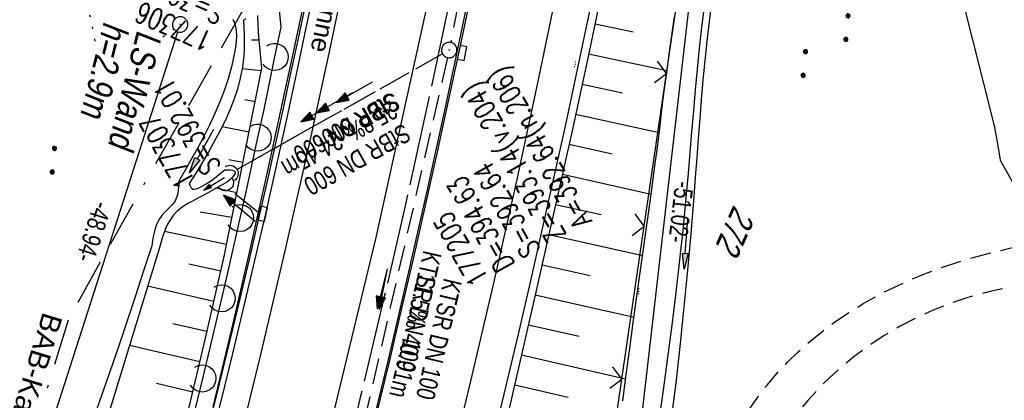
# Model space of a CAD drawing. Extents: x 508656 to 509297, y 448622 to 449584.
# Tile 43 of 51: x 509061 to 509157, y 449318 to 449355. Entities that reach past the tile are written whole.
import ezdxf

# ---------------------------------------------------------------- set-up
doc = ezdxf.new("R2010")
doc.units = 0
doc.header["$LTSCALE"] = 10
doc.header["$MEASUREMENT"] = 0
for name, pattern in [('ACAD_ISO16W100', [73, 15, -6.5, 15, -6.5, 15, -7, 1, -7]), ('ACHSE', [5.5, 4, -0.5, 0.5, -0.5]), ('AUSGEZOGEN', [0]), ('LT00', [0]), ('LT11', [0.3, 0.2, -0.1]), ('LT12', [0.4, 0.3, -0.1]), ('PUNKTX2_STR', [0.6, 0.1, -0.5]), ('STRICHLINIE2', [0.375, 0.25, -0.125])]:
    doc.linetypes.add(name, pattern=pattern)
doc.layers.get('0').update_dxf_attribs({"linetype": 'LT00'})
for name, color, linetype in [('--EK_FBR', 250, 'LT00'), ('--EK_Halt-Pfeil', 4, 'LT00'), ('--EK_Haltung', 7, 'STRICHLINIE2'), ('--EK_Haltung-Text', 140, 'LT00'), ('--EK_Schacht-Text', 5, 'LT00'), ('--EL_DFK_AB_L', 21, 'LT00'), ('--EL_DFK_AB_P', 7, 'LT00'), ('--EL_Halt-Pfeil', 4, 'LT00'), ('--EL_Haltung', 182, 'STRICHLINIE2'), ('--EL_Haltung-Text', 182, 'LT00'), ('-AX-093', 35, 'ACHSE'), ('ABSTAND', 8, 'LT00'), ('BAB-KABEL', 220, 'ACAD_ISO16W100'), ('BAB-KABEL_TEXT', 221, 'Continuous'), ('DFK_AB_L', 21, 'LT00'), ('DFK_AB_P', 7, 'LT00'), ('DFK_FLUR_NR', 250, 'LT00'), ('DFK_KATASTER', 250, 'LT00'), ('DFK_NUTZUNG', 250, 'LT00'), ('DFK_NUTZUNGSGRENZE', 70, 'PUNKTX2_STR'), ('DFK_TOPO-ANL', 252, 'LT00'), ('DL', 182, 'LT12'), ('DL_PFEIL', 201, 'LT00'), ('DL_TEXT', 182, 'LT00'), ('LS-WAND_TEXT', 11, 'Continuous'), ('PFEIL', 140, 'AUSGEZOGEN'), ('RINNE_TEXT', 11, 'Continuous'), ('V124_AFBR_BAB', 250, 'LT00'), ('V124_BOESCH', 250, 'LT00'), ('V124_BOSCHUNG', 250, 'LT00'), ('V124_FELDWEG', 250, 'LT11'), ('V124_GRABEN', 250, 'LT00'), ('V124_H_BORD', 8, 'LT00'), ('V124_KA_PRUF', 182, 'LT00'), ('V124_LAERM', 11, 'LT00'), ('V124_LD_MARK', 250, 'LT00'), ('V124_RINNE', 182, 'LT00'), ('V124_SINKK', 182, 'LT00'), ('V124_UK_DURCH', 182, 'LT00'), ('V124_ZAUN', 40, 'LT00')]:
    doc.layers.add(name, color=color, linetype=linetype)
doc.styles.add('Arial', font='ARIAL.TTF')
doc.styles.add('Beschrift', font='ARIAL.TTF')
doc.styles.add('Haltungsbeschriftung', font='ARIAL.TTF', dxfattribs={"width": 0.75})
doc.styles.add('schachtbeschriftung', font='romans.shx', dxfattribs={"width": 0.75, "height": 2})
doc.styles.get("Standard").update_dxf_attribs({"font": 'ARIAL.TTF'})

# ---------------------------------------------------------------- blocks, each defined once
blk = doc.blocks.new('SYMB7294')
at = {"color": 0, "linetype": 'ByBlock'}
for p, q in [((-0.25, 0), (-0.25, 0.05)), ((0, 0), (0, 0.1)), ((0.25, 0), (0.25, 0.05))]:
    blk.add_line(p, q, dxfattribs=at)
blk = doc.blocks.new('SYMB7112')
at = {"color": 0, "linetype": 'ByBlock'}
for p, q in [((-0.13, 0.012919), (-0.13, -0.012919)), ((-0.125, -0.017105), (-0.125, 0.017105)), ((-0.12, 0.019164), (-0.12, -0.019164)), ((-0.115, -0.019796), (-0.115, 0.019796)), ((-0.11, 0.019164), (-0.11, -0.019164)), ((-0.105, -0.017105), (-0.105, 0.017105)), ((-0.1, 0.012919), (-0.1, -0.012919)), ((-0.095, -0.000126), (-0.095, 0.000146)), ((0.1, 0.012919), (0.1, -0.012919)), ((0.105, -0.017105), (0.105, 0.017105)), ((0.11, 0.019164), (0.11, -0.019164)), ((0.115, -0.019796), (0.115, 0.019796)), ((0.12, 0.019164), (0.12, -0.019164)), ((0.125, -0.017105), (0.125, 0.017105)), ((0.13, 0.012919), (0.13, -0.012919)), ((0.135, -0.000126), (0.135, 0.000146))]:
    blk.add_line(p, q, dxfattribs=at)
for points in [[(-0.095, 0), (-0.096981, 0.008678), (-0.10253, 0.015637), (-0.11055, 0.019499), (-0.11945, 0.019499), (-0.12747, 0.015637), (-0.133019, 0.008678), (-0.135, 0)], [(-0.135, 0), (-0.133019, -0.008678), (-0.12747, -0.015637), (-0.11945, -0.019499), (-0.11055, -0.019499), (-0.10253, -0.015637), (-0.096981, -0.008678), (-0.095, 0)], [(0.135, 0), (0.133019, 0.008678), (0.12747, 0.015637), (0.11945, 0.019499), (0.11055, 0.019499), (0.10253, 0.015637), (0.096981, 0.008678), (0.095, 0)], [(0.095, 0), (0.096981, -0.008678), (0.10253, -0.015637), (0.11055, -0.019499), (0.11945, -0.019499), (0.12747, -0.015637), (0.133019, -0.008678), (0.135, 0)]]:
    blk.add_lwpolyline(points, dxfattribs=at)
blk = doc.blocks.new('SYMB7111')
at = {"color": 0, "linetype": 'ByBlock'}
for p, q in [((-0.13, 0.202919), (-0.13, 0.177081)), ((-0.125, 0.172895), (-0.125, 0.207105)), ((-0.12, 0.209164), (-0.12, 0.170836)), ((-0.115, 0.170204), (-0.115, 0.209796)), ((-0.11, 0.209164), (-0.11, 0.170836)), ((-0.105, 0.172895), (-0.105, 0.207105)), ((-0.1, 0.202919), (-0.1, 0.177081)), ((0.1, 0.202919), (0.1, 0.177081)), ((0.105, 0.172895), (0.105, 0.207105)), ((0.11, 0.209164), (0.11, 0.170836)), ((0.115, 0.170204), (0.115, 0.209796)), ((0.12, 0.209164), (0.12, 0.170836)), ((0.125, 0.172895), (0.125, 0.207105)), ((0.13, 0.202919), (0.13, 0.177081)), ((-0.095, 0.189874), (-0.095, 0.190146)), ((0.135, 0.189874), (0.135, 0.190146)), ((-0.515, -0.177081), (-0.515, -0.202919)), ((-0.51, -0.207105), (-0.51, -0.172895)), ((-0.505, -0.170836), (-0.505, -0.209164)), ((-0.5, -0.209796), (-0.5, -0.170204)), ((-0.495, -0.170836), (-0.495, -0.209164)), ((-0.49, -0.207105), (-0.49, -0.172895)), ((-0.485, -0.177081), (-0.485, -0.202919)), ((-0.48, -0.190126), (-0.48, -0.189854)), ((-0.285, -0.177081), (-0.285, -0.202919)), ((-0.28, -0.207105), (-0.28, -0.172895)), ((-0.275, -0.170836), (-0.275, -0.209164)), ((-0.27, -0.209796), (-0.27, -0.170204)), ((-0.265, -0.170836), (-0.265, -0.209164)), ((-0.26, -0.207105), (-0.26, -0.172895)), ((-0.255, -0.177081), (-0.255, -0.202919)), ((-0.25, -0.190126), (-0.25, -0.189854)), ((0.255, -0.177081), (0.255, -0.202919)), ((0.26, -0.207105), (0.26, -0.172895)), ((0.265, -0.170836), (0.265, -0.209164)), ((0.27, -0.209796), (0.27, -0.170204)), ((0.275, -0.170836), (0.275, -0.209164)), ((0.28, -0.207105), (0.28, -0.172895)), ((0.285, -0.177081), (0.285, -0.202919)), ((0.29, -0.190126), (0.29, -0.189854)), ((0.485, -0.177081), (0.485, -0.202919)), ((0.49, -0.207105), (0.49, -0.172895)), ((0.495, -0.170836), (0.495, -0.209164)), ((0.5, -0.209796), (0.5, -0.170204)), ((0.505, -0.170836), (0.505, -0.209164)), ((0.51, -0.207105), (0.51, -0.172895)), ((0.515, -0.177081), (0.515, -0.202919)), ((0.52, -0.190126), (0.52, -0.189854))]:
    blk.add_line(p, q, dxfattribs=at)
for points in [[(-0.095, 0.19), (-0.096981, 0.198678), (-0.10253, 0.205637), (-0.11055, 0.209499), (-0.11945, 0.209499), (-0.12747, 0.205637), (-0.133019, 0.198678), (-0.135, 0.19), (-0.133019, 0.181322), (-0.12747, 0.174363), (-0.11945, 0.170501), (-0.11055, 0.170501), (-0.10253, 0.174363), (-0.096981, 0.181322), (-0.095, 0.19)], [(0.135, 0.19), (0.133019, 0.198678), (0.12747, 0.205637), (0.11945, 0.209499), (0.11055, 0.209499), (0.10253, 0.205637), (0.096981, 0.198678), (0.095, 0.19), (0.096981, 0.181322), (0.10253, 0.174363), (0.11055, 0.170501), (0.11945, 0.170501), (0.12747, 0.174363), (0.133019, 0.181322), (0.135, 0.19)], [(-0.48, -0.19), (-0.481981, -0.181322), (-0.48753, -0.174363), (-0.49555, -0.170501), (-0.50445, -0.170501), (-0.51247, -0.174363), (-0.518019, -0.181322), (-0.52, -0.19), (-0.518019, -0.198678), (-0.51247, -0.205637), (-0.50445, -0.209499), (-0.49555, -0.209499), (-0.48753, -0.205637), (-0.481981, -0.198678), (-0.48, -0.19)], [(-0.25, -0.19), (-0.251981, -0.181322), (-0.25753, -0.174363), (-0.26555, -0.170501), (-0.27445, -0.170501), (-0.28247, -0.174363), (-0.288019, -0.181322), (-0.29, -0.19), (-0.288019, -0.198678), (-0.28247, -0.205637), (-0.27445, -0.209499), (-0.26555, -0.209499), (-0.25753, -0.205637), (-0.251981, -0.198678), (-0.25, -0.19)], [(0.29, -0.19), (0.288019, -0.181322), (0.28247, -0.174363), (0.27445, -0.170501), (0.26555, -0.170501), (0.25753, -0.174363), (0.251981, -0.181322), (0.25, -0.19), (0.251981, -0.198678), (0.25753, -0.205637), (0.26555, -0.209499), (0.27445, -0.209499), (0.28247, -0.205637), (0.288019, -0.198678), (0.29, -0.19)], [(0.52, -0.19), (0.518019, -0.181322), (0.51247, -0.174363), (0.50445, -0.170501), (0.49555, -0.170501), (0.48753, -0.174363), (0.481981, -0.181322), (0.48, -0.19), (0.481981, -0.198678), (0.48753, -0.205637), (0.49555, -0.209499), (0.50445, -0.209499), (0.51247, -0.205637), (0.518019, -0.198678), (0.52, -0.19)]]:
    blk.add_lwpolyline(points, dxfattribs=at)
blk = doc.blocks.new('SYMB0003')
at = {"color": 0, "linetype": 'ByBlock'}
for p, q in [((-0.015712, 0), (0.010166, 0.012015)), ((0, -0.021257), (-0.015712, 0)), ((0.010166, 0.012015), (0, -0.021257))]:
    blk.add_line(p, q, dxfattribs=at)
for points in [[(-0.031395, 0.499013), (-0.093691, 0.491144), (-0.154509, 0.475528), (-0.21289, 0.452414), (-0.267913, 0.422164), (-0.318712, 0.385257), (-0.364484, 0.342274), (-0.404509, 0.293893), (-0.438154, 0.240877), (-0.464888, 0.184062), (-0.484292, 0.124345), (-0.496058, 0.062667), (-0.5, 0)], [(-0.5, 0), (-0.496058, -0.062667), (-0.484292, -0.124345), (-0.464888, -0.184062), (-0.438154, -0.240877), (-0.404509, -0.293893), (-0.364485, -0.342274), (-0.318712, -0.385257), (-0.267914, -0.422164), (-0.21289, -0.452414), (-0.154509, -0.475529), (-0.093691, -0.491144), (-0.031395, -0.499014), (0.031395, -0.499014)], [(0.5, 0), (0.496057, 0.062667), (0.484292, 0.124345), (0.464888, 0.184062), (0.438153, 0.240877), (0.404509, 0.293893), (0.364484, 0.342274), (0.318712, 0.385257), (0.267913, 0.422164), (0.21289, 0.452414), (0.154509, 0.475528), (0.093691, 0.491144), (0.031395, 0.499013), (-0.031395, 0.499013)], [(0.031395, -0.499014), (0.093691, -0.491144), (0.154509, -0.475529), (0.21289, -0.452414), (0.267914, -0.422164), (0.318712, -0.385257), (0.364485, -0.342274), (0.404509, -0.293893), (0.438154, -0.240877), (0.464889, -0.184062), (0.484292, -0.124345), (0.496058, -0.062667), (0.5, 0)]]:
    blk.add_lwpolyline(points, dxfattribs=at)
blk = doc.blocks.new('Pfreil3')
at = {"layer": 'PFEIL'}
blk.add_hatch(color=256, dxfattribs=at).paths.add_polyline_path([(-1.549, 0.273), (-1.549, -0.273), (0, 0)])
for p, q in [((-1.549, 0), (-4.831, 0)), ((-1.549, -0.273), (-1.549, 0.273)), ((-1.549, 0.273), (0, 0)), ((0, 0), (-1.549, -0.273))]:
    blk.add_line(p, q, dxfattribs=at)
blk = doc.blocks.new('SYMB0024')
at = {"color": 0, "linetype": 'ByBlock'}
for p, q in [((-0.5, 0.5), (0, 0)), ((0, 0), (0.5, 0.5))]:
    blk.add_line(p, q, dxfattribs=at)
blk = doc.blocks.new('SYMB7122')
at = {"color": 0, "linetype": 'ByBlock'}
for points in [[(-0.109975, -0.002365), (-0.106745, 0.026562), (-0.096041, 0.053629), (-0.078613, 0.076941), (-0.055681, 0.094866), (-0.028851, 0.106149), (0, 0.11)], [(0, 0.11), (0.028851, 0.106149), (0.055681, 0.094866), (0.078613, 0.076941), (0.096041, 0.053629), (0.106745, 0.026562), (0.109975, -0.002365)], [(-0.075234, -0.080249), (-0.093647, -0.057708), (-0.105504, -0.031126), (-0.109975, -0.002365)], [(0.109975, -0.002365), (0.105504, -0.031126), (0.093647, -0.057708), (0.075234, -0.080249)]]:
    blk.add_lwpolyline(points, dxfattribs=at)
blk = doc.blocks.new('SYMB0652')
at = {"color": 0, "linetype": 'ByBlock'}
blk.add_lwpolyline([(-0.15, -0.075), (0.15, -0.075), (0.15, 0.075), (-0.15, 0.075), (-0.15, -0.075)], dxfattribs=at)
blk = doc.blocks.new('SYMB1107')
at = {"color": 0, "linetype": 'ByBlock'}
for points in [[(-0.2, 0), (-0.196157, 0.039018), (-0.184776, 0.076537), (-0.166294, 0.111114), (-0.141421, 0.141421), (-0.111114, 0.166294), (-0.076537, 0.184776), (-0.039018, 0.196157), (0, 0.2)], [(0, 0.2), (0.039018, 0.196157), (0.076537, 0.184776), (0.111114, 0.166294), (0.141421, 0.141421), (0.166294, 0.111114), (0.184776, 0.076537), (0.196157, 0.039018), (0.2, 0)]]:
    blk.add_lwpolyline(points, dxfattribs=at)
blk = doc.blocks.new('SYMB0070')
at = {"color": 0, "linetype": 'ByBlock'}
for p, q in [((-0.5, 0), (0.2, 0)), ((0.5, 0), (0.2, 0.1)), ((0.2, 0.1), (0.2, 0)), ((0.468, 0), (0.21, 0.086)), ((0.21, 0.086), (0.21, -0.086)), ((0.21, -0.086), (0.468, 0)), ((0.22, -0.072), (0.437, 0)), ((0.23, -0.058), (0.405, 0)), ((0.24, -0.045), (0.374, 0)), ((0.342, 0), (0.25, 0.031)), ((0.25, 0.031), (0.25, -0.031)), ((0.25, -0.031), (0.342, 0)), ((0.26, -0.017), (0.31, 0)), ((0.27, -0.003), (0.279, 0))]:
    blk.add_line(p, q, dxfattribs=at)
for points in [[(0.2, 0), (0.2, -0.1), (0.5, 0)], [(0.437, 0), (0.22, 0.072), (0.22, -0.072)], [(0.405, 0), (0.23, 0.058), (0.23, -0.058)], [(0.374, 0), (0.24, 0.045), (0.24, -0.045)], [(0.31, 0), (0.26, 0.017), (0.26, -0.017)], [(0.279, 0), (0.27, 0.003), (0.27, -0.003)]]:
    blk.add_lwpolyline(points, dxfattribs=at)

msp = doc.modelspace()

# ---------------------------------------------------------------- linework, layer by layer
at = {"layer": '--EK_FBR', "color": 2}
for points in [[(509124.073, 449543.75), (509123.442, 449530.48), (509121.803, 449505.95), (509119.585, 449481.008), (509116.77, 449456.228), (509113.401, 449431.118), (509109.814, 449407.984), (509105.678, 449383.385), (509101.056, 449359.109), (509095.502, 449333.987), (509089.823, 449310.406), (509083.593, 449286.505), (509076.868, 449262.761), (509069.495, 449238.532), (509061.821, 449215.223), (509053.458, 449191.467), (509044.758, 449168.116), (509035.898, 449145.981)], [(509095.165, 449315.036), (509096.826, 449321.912), (509098.017, 449326.963), (509099.186, 449332.019), (509100.333, 449337.081), (509101.46, 449342.147), (509102.568, 449347.217), (509103.657, 449352.291), (509104.497, 449356.265), (509105.326, 449360.242), (509106.141, 449364.222), (509106.942, 449368.204), (509107.726, 449372.19), (509108.494, 449376.179), (509109.242, 449380.171), (509110.012, 449384.394), (509110.76, 449388.62), (509111.49, 449392.85), (509112.203, 449397.083), (509112.899, 449401.319), (509113.582, 449405.557), (509114.551, 449411.71), (509115.495, 449417.866), (509116.415, 449424.027)]]:
    msp.add_lwpolyline(points, dxfattribs=at)
at = {"layer": '--EK_FBR'}
for points in [[(509128.116, 449424.065), (509127.512, 449419.936), (509126.898, 449415.808), (509126.272, 449411.682), (509125.634, 449407.558), (509124.982, 449403.436), (509123.973, 449397.245), (509122.928, 449391.061), (509121.846, 449384.882), (509120.728, 449378.71), (509119.368, 449371.475), (509117.957, 449364.249), (509116.495, 449357.033), (509114.985, 449349.828), (509113.895, 449344.772), (509112.783, 449339.722), (509111.649, 449334.676), (509110.494, 449329.635), (509109.321, 449324.598), (509108.129, 449319.565), (509106.996, 449314.849)], [(509089.666, 449358.88), (509088.724, 449354.348), (509087.766, 449349.821), (509086.789, 449345.297), (509085.793, 449340.777), (509084.774, 449336.263), (509083.729, 449331.742), (509082.662, 449327.226), (509081.574, 449322.715), (509080.468, 449318.208), (509079.344, 449313.706)]]:
    msp.add_lwpolyline(points, dxfattribs=at)
at = {"layer": '--EK_Haltung'}
for p, q in [((509109.908, 449389.952), (509102.786, 449352.912)), ((509101.99, 449351.806), (509081.988, 449340.556))]:
    msp.add_line(p, q, dxfattribs=at)
at = {"layer": '--EK_Haltung', "color": 81}
msp.add_line((509084.177, 449336.346), (509081.294, 449338.63), dxfattribs=at)
at = {"layer": '--EK_Haltung', "flags": 128}
msp.add_lwpolyline([(509102.477, 449351.447), (509093.66, 449313.032)], dxfattribs=at)
at = {"layer": '--EL_DFK_AB_L'}
msp.add_line((509120.566, 449309.693), (509126.235, 449358.883), dxfattribs=at)
at = {"layer": '--EL_Haltung'}
for p, q in [((509109.908, 449389.952), (509102.786, 449352.912)), ((509101.99, 449351.806), (509081.988, 449340.556)), ((509084.177, 449336.346), (509081.294, 449338.63))]:
    msp.add_line(p, q, dxfattribs=at)
at = {"layer": '--EL_Haltung', "flags": 128}
msp.add_lwpolyline([(509102.477, 449351.447), (509093.66, 449313.032)], dxfattribs=at)
at = {"layer": '-AX-093', "ltscale": 0.2}
msp.add_lwpolyline([(509114.601, 449423.905), (509113.118, 449414.233), (509111.556, 449404.572), (509109.915, 449394.925), (509108.196, 449385.292), (509106.398, 449375.673), (509104.521, 449366.069), (509102.565, 449356.48), (509100.532, 449346.908), (509098.42, 449337.353), (509096.23, 449327.816), (509093.963, 449318.296), (509091.617, 449308.796)], dxfattribs=at)
at = {"layer": 'BAB-KABEL', "ltscale": 0.03, "flags": 128}
msp.add_lwpolyline([(509108.573, 449550.725), (509108.555, 449549.914), (509107.923, 449539.685), (509107.542, 449523.737), (509106.023, 449504.505), (509103.027, 449469.794), (509099.689, 449441.648), (509096.193, 449417.967), (509091.426, 449386.81), (509087.449, 449364.561), (509073.798, 449340.609), (509065.653, 449326.084), (509057.693, 449300.149), (509049.552, 449273.993), (509041.415, 449242.623), (509046.433, 449233.113), (509037.953, 449223.257), (509025.311, 449191.332), (509014.573, 449162.417), (509007.467, 449145.09), (509000.027, 449125.034), (508990.328, 449099.728), (508968.681, 449052.617), (508956.383, 449026.625), (508943.193, 449006.537), (508939.163, 449000.145), (508916.248, 448963.752), (508910.658, 448958.257), (508886.526, 448934.14), (508866.425, 448912.558), (508852.808, 448898.73), (508848.226, 448890.1), (508832.927, 448862.84), (508820.417, 448838.043), (508819.404, 448835.445), (508822.64, 448825.297), (508822.418, 448824.293), (508817.73, 448816.932), (508806.456, 448816.821), (508794.738, 448812.137), (508784.999, 448797.187), (508766.925, 448769.699), (508761.413, 448761.665), (508751.074, 448746.056), (508734.064, 448723.741), (508723.724, 448711.345), (508722.677, 448710.036)], dxfattribs=at)
at = {"layer": 'DFK_AB_L'}
for p, q in [((509120.566, 449309.693), (509126.235, 449358.883)), ((509061.51, 449308.069), (509076.271, 449353.945))]:
    msp.add_line(p, q, dxfattribs=at)
at = {"layer": 'DFK_KATASTER'}
for p, q in [((509152.219, 449358.176), (509155.57, 449344.807)), ((509155.57, 449344.807), (509155.87, 449343.279)), ((509155.87, 449343.279), (509156.18, 449341.5)), ((509156.18, 449341.5), (509157.93, 449338.308))]:
    msp.add_line(p, q, dxfattribs=at)
at = {"layer": 'DFK_NUTZUNGSGRENZE', "ltscale": 0.2}
for p, q in [((509066.54, 449361.49), (509068.951, 449349.299)), ((509068.951, 449349.299), (509075.889, 449354.225))]:
    msp.add_line(p, q, dxfattribs=at)
at = {"layer": 'DL'}
for p, q in [((509101.99, 449351.806), (509081.988, 449340.556)), ((509084.177, 449336.346), (509081.294, 449338.63))]:
    msp.add_line(p, q, dxfattribs=at)
at = {"layer": 'V124_AFBR_BAB', "color": 0}
for points in [[(509124.073, 449543.75), (509123.442, 449530.48), (509121.803, 449505.95), (509119.585, 449481.008), (509116.77, 449456.228), (509113.401, 449431.118), (509109.814, 449407.984), (509105.678, 449383.385), (509101.056, 449359.109), (509095.502, 449333.987), (509089.823, 449310.406), (509083.593, 449286.505), (509076.868, 449262.761), (509069.495, 449238.532), (509061.821, 449215.223), (509053.458, 449191.467), (509044.758, 449168.116), (509035.898, 449145.981)], [(509095.165, 449315.036), (509096.826, 449321.912), (509098.017, 449326.963), (509099.186, 449332.019), (509100.333, 449337.081), (509101.46, 449342.147), (509102.568, 449347.217), (509103.657, 449352.291), (509104.497, 449356.265), (509105.326, 449360.242), (509106.141, 449364.222), (509106.942, 449368.204), (509107.726, 449372.19), (509108.494, 449376.179), (509109.242, 449380.171), (509110.012, 449384.394), (509110.76, 449388.62), (509111.49, 449392.85), (509112.203, 449397.083), (509112.899, 449401.319), (509113.582, 449405.557), (509114.551, 449411.71), (509115.495, 449417.866), (509116.415, 449424.027)]]:
    msp.add_lwpolyline(points, dxfattribs=at)
at = {"layer": 'V124_AFBR_BAB'}
for points in [[(509128.116, 449424.065), (509127.512, 449419.936), (509126.898, 449415.808), (509126.272, 449411.682), (509125.634, 449407.558), (509124.982, 449403.436), (509123.973, 449397.245), (509122.928, 449391.061), (509121.846, 449384.882), (509120.728, 449378.71), (509119.368, 449371.475), (509117.957, 449364.249), (509116.495, 449357.033), (509114.985, 449349.828), (509113.895, 449344.772), (509112.783, 449339.722), (509111.649, 449334.676), (509110.494, 449329.635), (509109.321, 449324.598), (509108.129, 449319.565), (509106.996, 449314.849)], [(509089.666, 449358.88), (509088.724, 449354.348), (509087.766, 449349.821), (509086.789, 449345.297), (509085.793, 449340.777), (509084.774, 449336.263), (509083.729, 449331.742), (509082.662, 449327.226), (509081.574, 449322.715), (509080.468, 449318.208), (509079.344, 449313.706)]]:
    msp.add_lwpolyline(points, dxfattribs=at)
at = {"layer": 'V124_BOESCH'}
for points in [[(509128.299, 449420.075), (509127.449, 449414.412), (509126.578, 449408.752), (509125.682, 449403.097), (509124.762, 449397.445), (509123.815, 449391.798), (509122.84, 449386.156), (509121.835, 449380.519), (509120.917, 449375.523), (509119.975, 449370.531), (509119.005, 449365.544), (509118.009, 449360.563), (509116.984, 449355.588), (509116.192, 449351.838), (509115.386, 449348.092), (509114.568, 449344.348), (509113.739, 449340.606), (509112.902, 449336.866), (509112.06, 449333.127), (509111.214, 449329.389), (509110.251, 449325.146), (509109.284, 449320.904), (509108.311, 449316.663)], [(509077.017, 449316.008), (509077.989, 449320.101), (509078.946, 449324.196), (509079.571, 449326.896), (509080.191, 449329.596), (509080.811, 449332.297), (509084.434, 449350.415), (509084.326, 449351.437), (509084.224, 449352.458), (509084.137, 449353.479), (509084.07, 449354.5), (509084.03, 449355.519)], [(509119.503, 449318.129), (509119.829, 449320.666), (509120.17, 449323.2), (509120.52, 449325.734), (509120.876, 449328.266), (509121.235, 449330.799), (509121.594, 449333.331), (509121.947, 449335.865), (509122.293, 449338.4), (509122.628, 449340.936), (509122.858, 449342.744), (509123.084, 449344.552), (509123.308, 449346.361), (509123.535, 449348.169), (509123.768, 449349.976), (509124.009, 449351.782), (509124.262, 449353.585), (509124.531, 449355.386)]]:
    msp.add_lwpolyline(points, dxfattribs=at)
at = {"layer": 'V124_BOSCHUNG'}
for p, q in [((509116.803, 449354.724), (509120.503, 449353.946)), ((509084.165, 449353.125), (509083.442, 449353.149)), ((509116.184, 449351.801), (509123.794, 449350.176)), ((509084.384, 449350.162), (509082.519, 449350.355)), ((509115.556, 449348.879), (509119.483, 449348.029)), ((509083.778, 449347.134), (509082.778, 449347.334)), ((509114.921, 449345.959), (509123.037, 449344.176)), ((509083.19, 449344.192), (509080.572, 449344.715)), ((509114.279, 449343.041), (509118.469, 449342.108)), ((509082.601, 449341.25), (509081.235, 449341.516)), ((509113.629, 449340.113), (509122.265, 449338.189)), ((509082.013, 449338.308), (509079.956, 449338.754)), ((509112.974, 449337.185), (509117.415, 449336.196)), ((509081.535, 449335.916), (509078.446, 449336.437)), ((509080.999, 449333.303), (509074.982, 449334.569)), ((509112.315, 449334.258), (509121.437, 449332.226)), ((509080.448, 449330.714), (509077.328, 449331.4)), ((509111.654, 449331.332), (509116.335, 449330.289)), ((509079.769, 449327.758), (509073.338, 449329.241)), ((509110.994, 449328.418), (509120.593, 449326.254)), ((509079.094, 449324.835), (509075.776, 449325.6)), ((509110.332, 449325.505), (509115.255, 449324.382)), ((509078.411, 449321.902), (509071.581, 449323.501)), ((509109.669, 449322.592), (509119.776, 449320.259)), ((509077.722, 449318.97), (509074.213, 449319.803)), ((509109.001, 449319.667), (509114.198, 449318.468))]:
    msp.add_line(p, q, dxfattribs=at)
at = {"layer": 'V124_FELDWEG', "flags": 128}
for points in [[(509021.848, 449052.106), (509023.358, 449055.765), (509024.871, 449059.422), (509026.388, 449063.077), (509027.912, 449066.73), (509029.444, 449070.378), (509030.987, 449074.022), (509032.542, 449077.659), (509034.113, 449081.289), (509035.701, 449084.912), (509037.308, 449088.525), (509038.936, 449092.128), (509040.588, 449095.72), (509042.266, 449099.3), (509043.971, 449102.867), (509045.416, 449105.832), (509046.88, 449108.789), (509048.359, 449111.738), (509049.851, 449114.682), (509051.353, 449117.62), (509052.864, 449120.555), (509054.379, 449123.487), (509055.898, 449126.419), (509066.583, 449150.564), (509066.877, 449151.918), (509067.175, 449153.27), (509067.481, 449154.62), (509067.799, 449155.968), (509068.132, 449157.311), (509068.7, 449159.436), (509069.313, 449161.549), (509069.968, 449163.651), (509070.659, 449165.742), (509071.383, 449167.823), (509072.136, 449169.895), (509072.913, 449171.96), (509073.71, 449174.018), (509074.523, 449176.07), (509075.348, 449178.117), (509076.181, 449180.16), (509077.431, 449183.201), (509078.687, 449186.237), (509079.947, 449189.27), (509081.21, 449192.301), (509082.475, 449195.33), (509083.739, 449198.361), (509084.877, 449201.096), (509086.011, 449203.834), (509087.138, 449206.574), (509088.254, 449209.32), (509089.358, 449212.069), (509090.447, 449214.825), (509091.517, 449217.586), (509092.567, 449220.354), (509093.67, 449223.341), (509094.749, 449226.337), (509095.805, 449229.34), (509096.841, 449232.351), (509097.859, 449235.37), (509098.861, 449238.396), (509099.85, 449241.428), (509100.828, 449244.467), (509101.797, 449247.512), (509102.256, 449248.96), (509102.718, 449250.407), (509103.187, 449251.851), (509103.668, 449253.29), (509104.166, 449254.722), (509104.684, 449256.144), (509105.228, 449257.556), (509105.802, 449258.955), (509106.409, 449260.338), (509107.056, 449261.704), (509107.912, 449263.365), (509108.831, 449264.996), (509109.807, 449266.595), (509110.838, 449268.162), (509111.919, 449269.697), (509113.046, 449271.197), (509114.215, 449272.663), (509114.816, 449273.385), (509115.421, 449274.102), (509116.026, 449274.818), (509116.627, 449275.537), (509117.219, 449276.263), (509117.798, 449276.999), (509118.357, 449277.75), (509119.141, 449278.887), (509119.875, 449280.06), (509120.559, 449281.264), (509121.193, 449282.496), (509121.778, 449283.75), (509122.313, 449285.023), (509122.82, 449286.366), (509123.279, 449287.722), (509123.695, 449289.091), (509124.073, 449290.472), (509124.419, 449291.864), (509124.739, 449293.264), (509125.036, 449294.671), (509125.317, 449296.085), (509125.587, 449297.504), (509125.852, 449298.927), (509126.115, 449300.351), (509126.383, 449301.777), (509126.661, 449303.202), (509126.936, 449304.534), (509127.229, 449305.861), (509127.546, 449307.181), (509127.894, 449308.489), (509128.277, 449309.784), (509128.702, 449311.061), (509129.174, 449312.318), (509129.698, 449313.551), (509130.281, 449314.758), (509130.986, 449316.039), (509131.763, 449317.283), (509132.606, 449318.489), (509133.512, 449319.654), (509134.476, 449320.777), (509135.494, 449321.857), (509136.561, 449322.892), (509137.674, 449323.88), (509138.826, 449324.82), (509140.016, 449325.709), (509141.415, 449326.664), (509142.852, 449327.552), (509144.324, 449328.376), (509145.826, 449329.137), (509147.355, 449329.837), (509148.907, 449330.477), (509150.479, 449331.059), (509152.066, 449331.585), (509153.289, 449331.951), (509154.517, 449332.291), (509155.75, 449332.612), (509156.986, 449332.919), (509158.224, 449333.219), (509159.463, 449333.518), (509160.701, 449333.821), (509161.938, 449334.136), (509163.171, 449334.468), (509164.4, 449334.824), (509165.624, 449335.209), (509166.84, 449335.63), (509168.049, 449336.093), (509169.248, 449336.605), (509170.437, 449337.171), (509171.614, 449337.797), (509172.188, 449338.131), (509172.748, 449338.485), (509173.284, 449338.865), (509173.783, 449339.272), (509174.235, 449339.713), (509174.629, 449340.191), (509174.953, 449340.709), (509175.195, 449341.254), (509175.368, 449341.834), (509175.479, 449342.441), (509175.535, 449343.067), (509175.543, 449343.705), (509175.509, 449344.346), (509175.441, 449344.983), (509175.277, 449345.96), (509175.052, 449346.912), (509174.775, 449347.841), (509174.454, 449348.751), (509174.096, 449349.645), (509173.71, 449350.527), (509173.304, 449351.4), (509172.886, 449352.269), (509172.465, 449353.135), (509172.047, 449354.004), (509171.184, 449355.894), (509170.375, 449357.807), (509169.615, 449359.742), (509168.903, 449361.695), (509168.234, 449363.666), (509167.605, 449365.652), (509167.012, 449367.652), (509166.452, 449369.663), (509165.921, 449371.685), (509165.417, 449373.715), (509164.934, 449375.751), (509164.471, 449377.791), (509164.024, 449379.834), (509163.588, 449381.878), (509163.161, 449383.921), (509162.74, 449385.962), (509162.32, 449387.997), (509161.794, 449390.529), (509161.267, 449393.054), (509160.741, 449395.574), (509160.218, 449398.093), (509159.698, 449400.615), (509159.185, 449403.14), (509158.679, 449405.674), (509158.182, 449408.218), (509157.696, 449410.776), (509157.223, 449413.35), (509156.765, 449415.944), (509156.323, 449418.561), (509156.082, 449420.049), (509155.852, 449421.543), (509155.638, 449423.041), (509155.446, 449424.54), (509155.281, 449426.039), (509155.148, 449427.536), (509155.053, 449429.028), (509155, 449430.513), (509154.995, 449431.989), (509155.044, 449433.454), (509155.151, 449434.906), (509155.323, 449436.343), (509155.563, 449437.762), (509155.878, 449439.162), (509156.273, 449440.54), (509156.706, 449441.778), (509157.203, 449442.998), (509157.758, 449444.201), (509158.363, 449445.388), (509159.013, 449446.561), (509159.701, 449447.721), (509160.42, 449448.87), (509161.162, 449450.009), (509161.923, 449451.14), (509162.694, 449452.263), (509163.47, 449453.381), (509164.274, 449454.539), (509165.071, 449455.696), (509165.857, 449456.853), (509166.628, 449458.015), (509167.38, 449459.185), (509168.108, 449460.364), (509168.809, 449461.557), (509169.478, 449462.766), (509170.111, 449463.994), (509170.778, 449465.407), (509171.398, 449466.844), (509171.971, 449468.305), (509172.502, 449469.785), (509172.992, 449471.283), (509173.445, 449472.796), (509173.863, 449474.321), (509174.249, 449475.855), (509174.606, 449477.396), (509175.136, 449479.947), (509175.597, 449482.507), (509175.991, 449485.075), (509176.319, 449487.651), (509176.585, 449490.232), (509176.791, 449492.818), (509176.938, 449495.406), (509177.03, 449497.996), (509177.069, 449500.586), (509177.057, 449503.174), (509176.996, 449505.762), (509176.89, 449508.347), (509176.742, 449510.93), (509176.556, 449513.511), (509176.334, 449516.091), (509176.081, 449518.67), (509175.889, 449520.432)], [(509178.594, 449519.215), (509178.748, 449517.968), (509179.011, 449515.649), (509179.248, 449513.329), (509179.454, 449511.006), (509179.625, 449508.68), (509179.759, 449506.35), (509179.865, 449503.504), (509179.907, 449500.654), (509179.882, 449497.801), (509179.788, 449494.948), (509179.621, 449492.097), (509179.381, 449489.25), (509179.064, 449486.409), (509178.668, 449483.576), (509178.191, 449480.753), (509177.63, 449477.943), (509177.25, 449476.255), (509176.836, 449474.575), (509176.386, 449472.906), (509175.897, 449471.25), (509175.365, 449469.61), (509174.79, 449467.989), (509174.167, 449466.39), (509173.495, 449464.814), (509172.771, 449463.266), (509172.086, 449461.919), (509171.361, 449460.592), (509170.603, 449459.282), (509169.816, 449457.986), (509169.004, 449456.701), (509168.172, 449455.424), (509167.324, 449454.151), (509166.465, 449452.879), (509165.599, 449451.606), (509164.852, 449450.505), (509164.11, 449449.397), (509163.38, 449448.283), (509162.67, 449447.161), (509161.987, 449446.028), (509161.338, 449444.882), (509160.729, 449443.723), (509160.167, 449442.549), (509159.661, 449441.357), (509159.216, 449440.147), (509158.827, 449438.877), (509158.505, 449437.588), (509158.243, 449436.28), (509158.037, 449434.956), (509157.88, 449433.618), (509157.765, 449432.266), (509157.686, 449430.904), (509157.638, 449429.532), (509157.615, 449428.154), (509157.61, 449426.769), (509157.616, 449425.381), (509157.629, 449423.992), (509164.057, 449394.065), (509164.461, 449391.899), (509164.869, 449389.734), (509165.284, 449387.571), (509165.711, 449385.41), (509166.152, 449383.252), (509166.612, 449381.099), (509167.095, 449378.951), (509167.603, 449376.809), (509168.142, 449374.673), (509168.714, 449372.545), (509169.323, 449370.425), (509169.974, 449368.314), (509170.669, 449366.213), (509171.412, 449364.124), (509172.208, 449362.045), (509173.06, 449359.98), (509173.972, 449357.928), (509174.947, 449355.89), (509175.412, 449354.966), (509175.882, 449354.044), (509176.35, 449353.122), (509176.807, 449352.199), (509177.245, 449351.273), (509177.656, 449350.341), (509178.031, 449349.404), (509178.363, 449348.459), (509178.643, 449347.505), (509178.863, 449346.54), (509179.015, 449345.563), (509179.089, 449344.572), (509179.084, 449343.642), (509179.004, 449342.709), (509178.848, 449341.783), (509178.613, 449340.873), (509178.298, 449339.99), (509177.894, 449339.128), (509177.414, 449338.305), (509176.864, 449337.522), (509176.254, 449336.78), (509175.59, 449336.082), (509174.882, 449335.427), (509174.137, 449334.818), (509173.363, 449334.256), (509172.368, 449333.62), (509171.343, 449333.052), (509170.291, 449332.547), (509169.214, 449332.097), (509168.116, 449331.697), (509166.998, 449331.34), (509165.864, 449331.019), (509164.716, 449330.73), (509163.556, 449330.465), (509162.388, 449330.218), (509161.213, 449329.982), (509160.034, 449329.752), (509158.854, 449329.522), (509157.675, 449329.284), (509156.5, 449329.033), (509155.332, 449328.762), (509154.173, 449328.465), (509153.025, 449328.137), (509151.324, 449327.57), (509149.658, 449326.918), (509148.03, 449326.181), (509146.446, 449325.36), (509144.906, 449324.458), (509143.416, 449323.475), (509141.979, 449322.413), (509140.779, 449321.43), (509139.626, 449320.392), (509138.522, 449319.3), (509137.473, 449318.157), (509136.482, 449316.966), (509135.554, 449315.729), (509134.692, 449314.447), (509133.901, 449313.125), (509133.246, 449311.891), (509132.648, 449310.629), (509132.103, 449309.342), (509131.606, 449308.033), (509131.152, 449306.706), (509130.737, 449305.364), (509130.357, 449304.01), (509130.006, 449302.649), (509129.68, 449301.283), (509129.375, 449299.914), (509129.084, 449298.542), (509128.802, 449297.169), (509128.525, 449295.797), (509128.248, 449294.426), (509127.964, 449293.057), (509127.669, 449291.692), (509127.357, 449290.332), (509127.024, 449288.978), (509126.663, 449287.631), (509126.271, 449286.292), (509125.841, 449284.963), (509125.369, 449283.645), (509124.911, 449282.488), (509124.414, 449281.346), (509123.873, 449280.224), (509123.287, 449279.127), (509122.653, 449278.061), (509121.968, 449277.03), (509121.23, 449276.041), (509120.637, 449275.325), (509120.021, 449274.628), (509119.387, 449273.946), (509118.745, 449273.27), (509118.1, 449272.595), (509117.461, 449271.914), (509116.836, 449271.221), (509115.911, 449270.118), (509115.034, 449268.975), (509114.207, 449267.796), (509113.427, 449266.584), (509112.696, 449265.344), (509112.011, 449264.08), (509111.359, 449262.764), (509110.75, 449261.428), (509110.182, 449260.075), (509109.649, 449258.707), (509109.147, 449257.325), (509108.672, 449255.932), (509108.217, 449254.529), (509107.78, 449253.119), (509107.356, 449251.704), (509106.939, 449250.285), (509106.526, 449248.865), (509106.111, 449247.446), (509105.69, 449246.029), (509104.851, 449243.305), (509103.975, 449240.597), (509103.065, 449237.903), (509102.125, 449235.222), (509101.157, 449232.552), (509100.165, 449229.893), (509099.151, 449227.242), (509098.118, 449224.599), (509097.069, 449221.962), (509096.007, 449219.33), (509094.497, 449215.638), (509092.969, 449211.952), (509091.425, 449208.272), (509089.867, 449204.597), (509088.297, 449200.927), (509086.717, 449197.262), (509085.153, 449193.657), (509083.584, 449190.054), (509082.01, 449186.455), (509080.433, 449182.856), (509078.855, 449179.258), (509077.816, 449176.929), (509076.846, 449174.571), (509075.946, 449172.185), (509075.117, 449169.774), (509074.359, 449167.339), (509073.674, 449164.883), (509073.06, 449162.408), (509072.52, 449159.915), (509072.054, 449157.408), (509071.975, 449157.022), (509071.974, 449156.628), (509072.053, 449156.242), (509072.207, 449155.879), (509072.43, 449155.554), (509072.714, 449155.28), (509073.046, 449155.069), (509081.043, 449156.901)]]:
    msp.add_lwpolyline(points, dxfattribs=at)
at = {"layer": 'V124_GRABEN'}
for points in [[(509123.014, 449315.981), (509123.463, 449319.144), (509123.893, 449322.309), (509124.303, 449325.476), (509124.69, 449328.646), (509125.053, 449331.819), (509125.389, 449334.995), (509125.696, 449338.173), (509125.877, 449340.198), (509126.05, 449342.224), (509126.219, 449344.25), (509126.39, 449346.276), (509126.567, 449348.301), (509126.754, 449350.326), (509126.956, 449352.348), (509127.179, 449354.368), (509127.562, 449357.436)], [(509124.278, 449316.588), (509124.706, 449320.138), (509125.104, 449323.691), (509125.473, 449327.249), (509125.814, 449330.808), (509126.13, 449334.371), (509126.422, 449337.935), (509126.568, 449339.824), (509126.712, 449341.713), (509126.856, 449343.602), (509127.004, 449345.49), (509127.159, 449347.378), (509127.325, 449349.265), (509127.506, 449351.151), (509127.704, 449353.035), (509128.095, 449356.292)], [(509081.624, 449355.181), (509081.736, 449354.893), (509081.829, 449354.602), (509081.931, 449354.084), (509081.963, 449353.552), (509081.94, 449353.012), (509081.876, 449352.468), (509081.784, 449351.925), (509081.518, 449350.692), (509081.187, 449349.487), (509080.799, 449348.308), (509080.358, 449347.151), (509079.873, 449346.014), (509079.349, 449344.894), (509078.793, 449343.788), (509078.212, 449342.694), (509077.611, 449341.608), (509076.997, 449340.527), (509076.377, 449339.449)], [(509082.863, 449355.217), (509082.651, 449355.092), (509082.683, 449354.393), (509082.708, 449353.696), (509082.719, 449353.001), (509082.711, 449352.31), (509082.675, 449351.624), (509082.547, 449350.527), (509082.338, 449349.446), (509082.055, 449348.379), (509081.705, 449347.327), (509081.295, 449346.286), (509080.834, 449345.255), (509080.327, 449344.234), (509079.784, 449343.22), (509079.211, 449342.212), (509078.616, 449341.208), (509078.006, 449340.207), (509077.388, 449339.208)], [(509077.388, 449339.208), (509077.477, 449338.989), (509077.58, 449338.804), (509077.712, 449338.684), (509077.871, 449338.654), (509078.056, 449338.688), (509078.255, 449338.767), (509078.457, 449338.868), (509079.026, 449339.193), (509079.531, 449339.526), (509079.989, 449339.866), (509080.414, 449340.21), (509080.824, 449340.557)], [(509080.824, 449340.557), (509081.097, 449340.547), (509081.352, 449340.531), (509081.572, 449340.5), (509081.739, 449340.448), (509081.835, 449340.368), (509081.841, 449340.23), (509081.746, 449340.052), (509081.576, 449339.844), (509081.354, 449339.616), (509081.108, 449339.378)], [(509081.108, 449339.378), (509080.073, 449338.8), (509079.033, 449338.227), (509077.985, 449337.667), (509077.641, 449337.487), (509077.301, 449337.301), (509076.969, 449337.103), (509076.65, 449336.884), (509076.213, 449336.517), (509075.822, 449336.099), (509075.488, 449335.637), (509075.249, 449335.208), (509075.049, 449334.758), (509074.88, 449334.294), (509074.73, 449333.82), (509074.589, 449333.343), (509074.449, 449332.869), (509069.122, 449315.465), (509066.225, 449307.357), (509064.078, 449300.652)], [(509076.377, 449339.449), (509076.356, 449339.037), (509076.321, 449338.631), (509076.26, 449338.24), (509076.157, 449337.869), (509075.999, 449337.527), (509075.785, 449337.222), (509075.528, 449336.94), (509075.248, 449336.668), (509074.969, 449336.395), (509074.712, 449336.108), (509074.426, 449335.685), (509074.208, 449335.224), (509074.042, 449334.733), (509073.917, 449334.219), (509073.818, 449333.69), (509073.733, 449333.154)], [(509073.733, 449333.154), (509072.942, 449330.728), (509072.148, 449328.302), (509071.347, 449325.879), (509070.536, 449323.46), (509069.712, 449321.045), (509068.871, 449318.636), (509068.009, 449316.233)]]:
    msp.add_lwpolyline(points, dxfattribs=at)
at = {"layer": 'V124_H_BORD'}
for points in [[(509094.745, 449313.863), (509096.699, 449321.958), (509098.627, 449330.211), (509100.493, 449338.479), (509102.299, 449346.76), (509104.045, 449355.054), (509105.732, 449363.362), (509107.359, 449371.681), (509108.928, 449380.012), (509110.44, 449388.354), (509111.895, 449396.706), (509113.294, 449405.069), (509114.637, 449413.441), (509115.925, 449421.822)], [(509089.984, 449363.673), (509089.155, 449359.777), (509088.324, 449355.881), (509087.49, 449351.986), (509086.65, 449348.093), (509085.804, 449344.2), (509084.95, 449340.309), (509084.086, 449336.421), (509083.233, 449332.635), (509082.368, 449328.852), (509081.488, 449325.073), (509080.594, 449321.297), (509079.683, 449317.525)]]:
    msp.add_lwpolyline(points, dxfattribs=at)
at = {"layer": 'V124_LAERM'}
for points in [[(509085.804, 449359.424), (509086.274, 449354.404), (509085.674, 449351.508)], [(509085.674, 449351.508), (509084.613, 449346.392), (509084.025, 449343.679)], [(509084.025, 449343.679), (509082.879, 449338.395), (509082.306, 449335.866)], [(509082.306, 449335.866), (509081.071, 449330.414), (509080.517, 449328.069)], [(509080.517, 449328.069), (509079.191, 449322.45), (509078.659, 449320.288)], [(509078.659, 449320.288), (509077.237, 449314.504), (509076.731, 449312.524)]]:
    msp.add_lwpolyline(points, dxfattribs=at)
at = {"layer": 'V124_LD_MARK'}
for points in [[(509081.952, 449312.816), (509084.376, 449322.733), (509086.712, 449332.672), (509088.961, 449342.63), (509091.123, 449352.609), (509093.199, 449362.606), (509095.187, 449372.621), (509097.09, 449382.654), (509098.906, 449392.702), (509100.636, 449402.767), (509102.281, 449412.846), (509103.839, 449422.938), (509105.313, 449433.044), (509106.748, 449443.517), (509108.093, 449454.002), (509109.346, 449464.499), (509110.507, 449475.006), (509111.578, 449485.522), (509112.557, 449496.048), (509113.445, 449506.581), (509114.242, 449517.122), (509114.948, 449527.669), (509115.562, 449538.221), (509116.015, 449547.376)], [(509136.161, 449538.31), (509135.633, 449529.067), (509134.973, 449518.982), (509134.229, 449508.903), (509133.403, 449498.829), (509132.493, 449488.763), (509131.502, 449478.704), (509130.428, 449468.654), (509129.273, 449458.612), (509128.036, 449448.58), (509126.719, 449438.558), (509125.321, 449428.547), (509123.852, 449418.61), (509122.304, 449408.686), (509120.676, 449398.774), (509118.967, 449388.876), (509117.178, 449378.993), (509115.307, 449369.125), (509113.355, 449359.274), (509111.32, 449349.439), (509109.203, 449339.621), (509107.003, 449329.823), (509104.72, 449320.043), (509102.348, 449310.263)]]:
    msp.add_lwpolyline(points, dxfattribs=at)
at = {"layer": 'V124_RINNE'}
msp.add_lwpolyline([(509078.845, 449313.808), (509079.973, 449318.31), (509081.081, 449322.816), (509082.168, 449327.328), (509083.233, 449331.846), (509084.274, 449336.368), (509085.037, 449339.752), (509085.787, 449343.139), (509086.528, 449346.527), (509087.26, 449349.918), (509087.985, 449353.311), (509088.705, 449356.704), (509089.421, 449360.098), (509090.136, 449363.493)], dxfattribs=at)
at = {"layer": 'V124_ZAUN'}
for p, q in [((509123.763, 449349.914), (509124.826, 449357.183)), ((509121.593, 449335.072), (509123.763, 449349.914)), ((509119.422, 449320.23), (509121.593, 449335.072)), ((509117.251, 449305.388), (509119.422, 449320.23))]:
    msp.add_line(p, q, dxfattribs=at)

# ---------------------------------------------------------------- block references
at = {"layer": '--EK_Halt-Pfeil', "zscale": 4}
for p, xscale, yscale, rotation in [((509089.975, 449346.196), 4.000000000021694, 4, 209.3598799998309), ((509082.239, 449336.813), 4.000000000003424, 4.000000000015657, 139.9441457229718), ((509096.125, 449328.985), 4.00000000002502, 3.999999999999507, 256.3017732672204)]:
    msp.add_blockref('SYMB0070', p, dxfattribs=dict(at, xscale=xscale, yscale=yscale, rotation=rotation))
at = {"layer": '--EL_DFK_AB_P', "xscale": 1.500000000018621, "yscale": 1.5, "zscale": 1.5, "rotation": 264.7377099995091}
msp.add_blockref('SYMB0003', (509076.501, 449354.659), dxfattribs=at)
at = {"layer": '--EL_Halt-Pfeil', "zscale": 4}
for p, xscale, yscale, rotation in [((509091.499, 449347.053), 4.000000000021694, 4, 209.3598799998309), ((509082.239, 449336.813), 4.000000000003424, 4.000000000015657, 139.9441457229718), ((509096.221, 449328.964), 4.000000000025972, 4, 259.1158400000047)]:
    msp.add_blockref('SYMB0070', p, dxfattribs=dict(at, xscale=xscale, yscale=yscale, rotation=rotation))
at = {"layer": 'DFK_AB_P', "xscale": 1.500000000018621, "yscale": 1.5, "zscale": 1.5, "rotation": 264.7377099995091}
msp.add_blockref('SYMB0003', (509076.501, 449354.659), dxfattribs=at)
at = {"layer": 'DFK_NUTZUNG', "xscale": 10.00000000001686, "yscale": 10, "zscale": 10, "rotation": 264.7377100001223}
for name, p in [('SYMB7111', (509139.386, 449354.53)), ('SYMB7112', (509064.18, 449341.478))]:
    msp.add_blockref(name, p, dxfattribs=at)
at = {"layer": 'DFK_TOPO-ANL'}
for p, rotation in [((509114.84, 449350.829), 258.1275699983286), ((509121, 449328.777), 262.6180300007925)]:
    msp.add_blockref('SYMB7294', p, dxfattribs=dict(at, rotation=rotation))
at = {"layer": 'DL_PFEIL', "zscale": 4}
for p, xscale, yscale, rotation in [((509093.412, 449348.067), 4.000000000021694, 4, 209.3598799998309), ((509082.239, 449336.813), 4.000000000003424, 4.000000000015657, 139.9441457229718)]:
    msp.add_blockref('SYMB0070', p, dxfattribs=dict(at, xscale=xscale, yscale=yscale, rotation=rotation))
at = {"layer": 'PFEIL'}
for p, rotation in [((509077.414, 449340.27), 240.7390775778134), ((509125.449, 449330.903), 265.6814941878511)]:
    msp.add_blockref('Pfreil3', p, dxfattribs=dict(at, rotation=rotation))
at = {"layer": 'PFEIL', "xscale": 0.5, "yscale": 0.7, "zscale": 0.5, "rotation": 211.6781541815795}
msp.add_blockref('Pfreil3', (509078.757, 449338.543), dxfattribs=at)
at = {"layer": 'V124_KA_PRUF', "xscale": 1.50000000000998, "yscale": 1.5, "zscale": 1.5, "rotation": 245.7719999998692}
msp.add_blockref('SYMB0003', (509102.644, 449352.177), dxfattribs=at)
at = {"layer": 'V124_LAERM', "yscale": 12, "zscale": 12}
for p, xscale, rotation in [((509085.674, 449351.508), 11.99999999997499, 258.2890499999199), ((509084.025, 449343.679), 11.99999999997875, 257.7636900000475), ((509082.306, 449335.866), 11.99999999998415, 257.2382999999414), ((509080.517, 449328.069), 12.00000000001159, 256.7143200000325), ((509078.659, 449320.288), 12.00000000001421, 256.1910200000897)]:
    msp.add_blockref('SYMB7122', p, dxfattribs=dict(at, xscale=xscale, rotation=rotation))
at = {"layer": 'V124_SINKK', "yscale": 4.5, "zscale": 4.5}
for p, xscale, rotation in [((509103.884, 449351.889), 4.500000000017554, 78.06057684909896), ((509084.507, 449336.273), 4.500000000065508, 77.56511961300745)]:
    msp.add_blockref('SYMB0652', p, dxfattribs=dict(at, xscale=xscale, rotation=rotation))
at = {"layer": 'V124_UK_DURCH', "xscale": 4.000000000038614, "yscale": 3.999999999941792, "zscale": 4, "rotation": 303.3767786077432}
msp.add_blockref('SYMB1107', (509081.334, 449340.189), dxfattribs=at)
at = {"layer": 'V124_UK_DURCH', "color": 81, "xscale": 4.000000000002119, "yscale": 3.99999999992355, "zscale": 4, "rotation": 211.4329771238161}
msp.add_blockref('SYMB1107', (509080.877, 449339.312), dxfattribs=at)
at = {"layer": 'V124_ZAUN', "xscale": 2.10000000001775, "yscale": 2.099999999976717, "zscale": 2.1, "rotation": 81.6770599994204}
for p in [(509123.763, 449349.914), (509121.593, 449335.072), (509119.422, 449320.23)]:
    msp.add_blockref('SYMB0024', p, dxfattribs=at)

# ---------------------------------------------------------------- texts
at = {"layer": '--EK_Haltung-Text', "style": 'Haltungsbeschriftung', "width": 0.75}
for s, rotation, p in [('25.8‰ 24.45m', -150.64012, (509096.942, 449347.325)), ('StBR DN 600', -150.64012, (509098.197, 449345.093)), ('11.5‰ 40.91m', 256.69847, (509099.648, 449330.704)), ('KTSR DN 100', 256.69847, (509102.14, 449330.114))]:
    msp.add_text(s, height=1.8, rotation=rotation, dxfattribs=at).set_placement(p)
at = {"layer": '--EK_Schacht-Text', "style": 'schachtbeschriftung', "width": 0.75}
for s, p in [('A=392.64(n.206)', (509116.565, 449335.607)), ('Z=393.14(v.204)', (509114.055, 449334.195)), ('S=392.64', (509111.545, 449332.784)), ('D=394.63', (509109.035, 449331.372)), ('177205', (509106.525, 449329.961))]:
    msp.add_text(s, height=2, rotation=-240.64014, dxfattribs=at).set_placement(p)
at = {"layer": '--EL_Haltung-Text', "style": 'Haltungsbeschriftung', "width": 0.75}
for s, rotation, p in [('StBR DN 600', -150.64012, (509097.172, 449348.151)), ('KTSR DN 100', 257.09054, (509100.161, 449332.8))]:
    msp.add_text(s, height=1.8, rotation=rotation, dxfattribs=at).set_placement(p)
at = {"layer": 'ABSTAND', "width": 0.75}
for s, rotation, p in [('-51.02-', -96.57379, (509124.608, 449339.504)), ('-48.94-', -107.8336, (509068.182, 449337.623))]:
    msp.add_text(s, height=1.8, rotation=rotation, dxfattribs=at).set_placement(p)
at = {"layer": 'BAB-KABEL_TEXT', "insert": (509061.154, 449320.298), "char_height": 2, "attachment_point": 8, "rotation": 252.93642, "style": 'Beschrift'}
msp.add_mtext('BAB-Kabel', dxfattribs=at)
at = {"layer": 'DFK_FLUR_NR', "oblique": 13.754, "width": 0.75}
msp.add_text('272', height=2.5, rotation=245.772, dxfattribs=at).set_placement((509130.28, 449337.219))
at = {"layer": 'DL_TEXT', "style": 'Haltungsbeschriftung', "width": 0.75}
msp.add_text('StBR 600', height=1.8, rotation=-150.64012, dxfattribs=at).set_placement((509097.064, 449348.163))
at = {"layer": 'RINNE_TEXT', "insert": (509090.912, 449363.2), "char_height": 1.8, "attachment_point": 7, "rotation": 258.13501, "style": 'Arial'}
msp.add_mtext('Spitzrinne', dxfattribs=at)

# ---------------------------------------------------------------- next in the draw order: texts
at = {"layer": 'LS-WAND_TEXT', "insert": (509069.068, 449355.029), "char_height": 2.5, "attachment_point": 7, "rotation": 255.77201, "line_spacing_factor": 0.8, "style": 'Beschrift', "bg_fill": 3, "box_fill_scale": 1, "bg_fill_color": 256, "bg_fill_transparency": 7190816}
msp.add_mtext('{\\Q7;\\W0.8;LS-Wand\\Ph=2.9m}', dxfattribs=at)

# ---------------------------------------------------------------- next in the draw order: linework, layer by layer
at = {"layer": '--EL_DFK_AB_L'}
msp.add_line((509061.51, 449308.069), (509076.271, 449353.945), dxfattribs=at)

# ---------------------------------------------------------------- next in the draw order: texts
at = {"layer": '--EK_Schacht-Text', "style": 'schachtbeschriftung', "width": 0.75}
for s, rotation, p in [('S=392.86', -203.73706, (509080.948, 449356.439)), ('177306', -203.73706, (509079.789, 449353.802)), ('S=392.01', -240.72351, (509080.507, 449340.834)), ('177307', -240.72351, (509077.995, 449339.425))]:
    msp.add_text(s, height=2, rotation=rotation, dxfattribs=at).set_placement(p)

doc.saveas('drawing.dxf')
